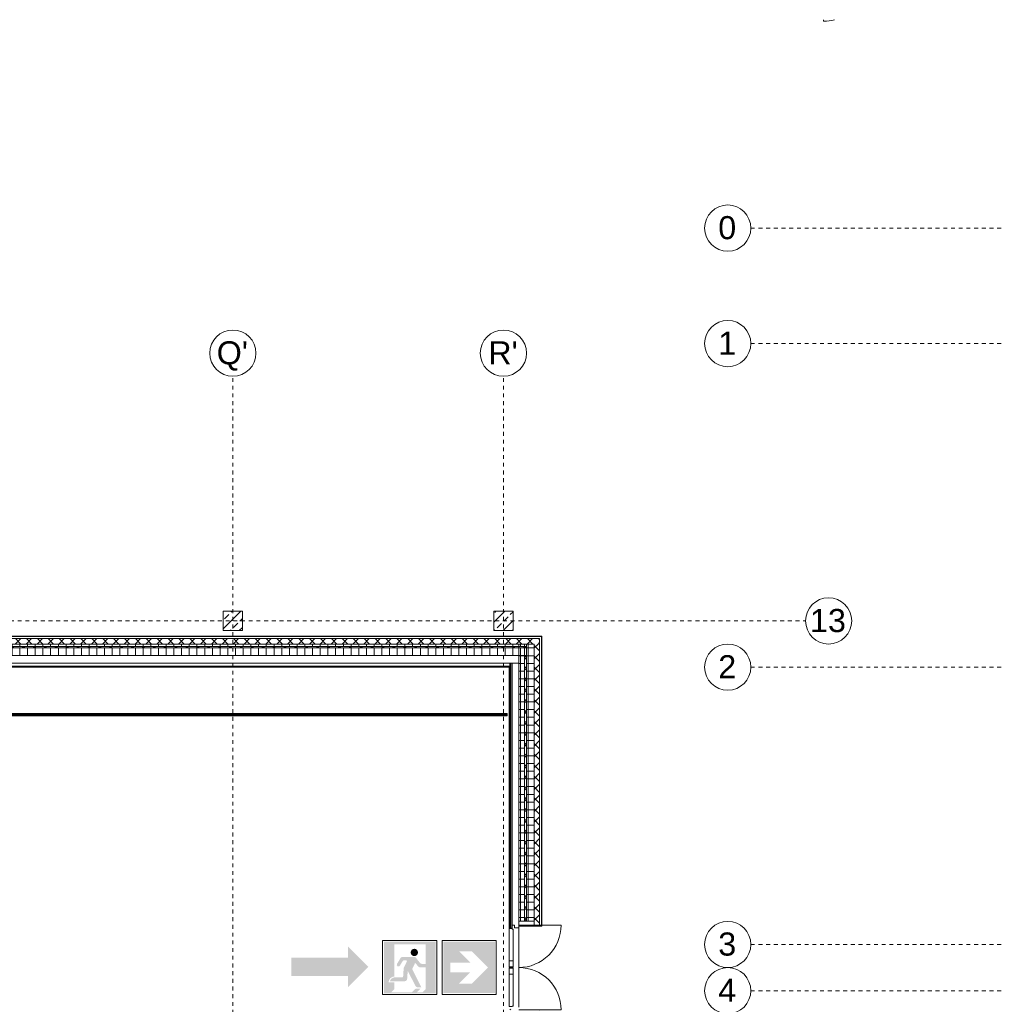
# Model space of a CAD drawing. Header units: metres. Extents: x -54 to 119, y -77 to 33.
# Tile 32 of 138: x -12 to 13, y 4 to 30. Entities that reach past the tile are written whole.
import ezdxf

# ---------------------------------------------------------------- set-up
doc = ezdxf.new("R2010")
doc.units = ezdxf.units.M
doc.linetypes.add('Rasterlinie', pattern=[0.019, 0.01, -0.003, 0.003, -0.003])
for name, color, linetype, lineweight in [('A_Allgemeine Beschriftungen', 7, 'Continuous', 9), ('A_Fassadenelemente', 7, 'Continuous', 9), ('A_Geschossdecken', 7, 'Continuous', 9), ('A_Importierte Elemente in Familien', 7, 'Continuous', 9), ('A_Raster', 7, 'Continuous', 9), ('A_Tragwerksstützen_Stahlbeton', 7, 'Continuous', 18), ('A_Türen', 7, 'Continuous', 9), ('A_Wände', 7, 'Continuous', 9), ('A_Wände_Schraffur', 7, 'Continuous', 18)]:
    doc.layers.add(name, color=color, linetype=linetype, lineweight=lineweight)
doc.styles.add('Arial', font='arial.ttf', dxfattribs={"height": 0.5999999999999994})
pattern_1 = [(0, (0, 0), (0, 0.2), []), (90, (0, 0), (-0.2, 1.224646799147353e-17), [])]
pattern_2 = [(45, (0, 0), (-0.1414213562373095, 0.1414213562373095), []), (135, (0, 0), (-0.1414213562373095, -0.1414213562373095), [])]
pattern_3 = [(45, (0, 0), (-0.2283954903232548, 0.2283954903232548), []), (45, (0.228, 0), (-0.2283954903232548, 0.2283954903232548), [0.161, -0.081])]

# ---------------------------------------------------------------- blocks, each defined once
blk = doc.blocks.new('IPRO_Fassade_Tuer_1flg - AT-3962428-BS_Übersicht_EG_BRANDSCHUTZ')
at = {"layer": 'A_Türen'}
blk.add_line((-0.5750625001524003, -1.141336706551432), (-0.5750625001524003, -1.179958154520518), dxfattribs=at)
blk.add_arc((-0.5750625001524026, -0.02987719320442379), 1.150080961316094, 269.9999999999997, 284.0762643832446, dxfattribs=at)
blk = doc.blocks.new('5430_02_GSH_-_ARC_Zentralmodell_rvt-1-BS_Übersicht_EG_BRANDSCHUTZ')
at = {"color": 96, "lineweight": 9, "true_color": 0x007f00}
blk.add_blockref('IPRO_Fassade_Tuer_1flg - AT-3962428-BS_Übersicht_EG_BRANDSCHUTZ', (9.047754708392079, 30.85474132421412), dxfattribs=at)
blk = doc.blocks.new('GSH_Fassadenelement_Equitone - GSH_169_169_169-6766011-BS_Übersicht_EG_BRANDSCHUTZ')
at = {"layer": 'A_Fassadenelemente'}
for p, q in [((0.6250000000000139, 0.06000000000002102), (-0.6250000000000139, 0.06000000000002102)), ((-0.6250000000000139, 0.06000000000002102), (-0.6250000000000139, 0.05199999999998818)), ((-0.6250000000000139, 0.05199999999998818), (0.6250000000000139, 0.05199999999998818)), ((0.6250000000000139, 0.05199999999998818), (0.6250000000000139, 0.06000000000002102))]:
    blk.add_line(p, q, dxfattribs=at)
blk = doc.blocks.new('GSH_Fassadenelement_Equitone - GSH_169_169_169-6766021-BS_Übersicht_EG_BRANDSCHUTZ')
at = {"layer": 'A_Fassadenelemente'}
for p, q in [((0.2999999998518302, 0.06000000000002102), (-0.2999999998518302, 0.06000000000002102)), ((-0.2999999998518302, 0.06000000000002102), (-0.2999999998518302, 0.05199999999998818)), ((-0.2999999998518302, 0.05199999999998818), (0.2999999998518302, 0.05199999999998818)), ((0.2999999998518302, 0.05199999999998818), (0.2999999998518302, 0.06000000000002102))]:
    blk.add_line(p, q, dxfattribs=at)
blk = doc.blocks.new('GSH_Fassadenelement_Equitone - GSH_169_169_169-6766026-BS_Übersicht_EG_BRANDSCHUTZ')
at = {"layer": 'A_Fassadenelemente'}
for p, q in [((0.6425000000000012, -0.05199999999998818), (-0.6425000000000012, -0.05199999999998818)), ((-0.6425000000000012, -0.05199999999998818), (-0.6425000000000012, -0.05999999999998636)), ((-0.6425000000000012, -0.05999999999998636), (0.6425000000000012, -0.05999999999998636)), ((0.6425000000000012, -0.05999999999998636), (0.6425000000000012, -0.05199999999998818))]:
    blk.add_line(p, q, dxfattribs=at)
blk = doc.blocks.new('GSH_Fassadenelement_Equitone - GSH_169_169_169-6766027-BS_Übersicht_EG_BRANDSCHUTZ')
at = {"layer": 'A_Fassadenelemente'}
for p, q in [((0.6432499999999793, -0.05199999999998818), (-0.6432499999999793, -0.05199999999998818)), ((-0.6432499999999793, -0.05199999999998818), (-0.6432499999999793, -0.05999999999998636)), ((-0.6432499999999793, -0.05999999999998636), (0.6432499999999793, -0.05999999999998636)), ((0.6432499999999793, -0.05999999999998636), (0.6432499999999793, -0.05199999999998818))]:
    blk.add_line(p, q, dxfattribs=at)
blk = doc.blocks.new('GSH_Fassadenelement_Equitone - GSH_169_169_169-6766031-BS_Übersicht_EG_BRANDSCHUTZ')
at = {"layer": 'A_Fassadenelemente'}
for p, q in [((0.3709999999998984, -0.05199999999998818), (-0.3709999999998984, -0.05199999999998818)), ((-0.3709999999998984, -0.05199999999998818), (-0.3709999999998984, -0.05999999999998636)), ((-0.3709999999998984, -0.05999999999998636), (0.3709999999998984, -0.05999999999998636)), ((0.3709999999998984, -0.05999999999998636), (0.3709999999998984, -0.05199999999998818))]:
    blk.add_line(p, q, dxfattribs=at)
blk = doc.blocks.new('IPRO_Tuer_A_2flg_BZ_Sporthalle - 2200x2260-6759128-BS_Übersicht_EG_BRANDSCHUTZ')
at = {"layer": 'A_Türen'}
for p, q in [((-1.100000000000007, 1.239434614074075), (-1.100000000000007, 0.139434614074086)), ((1.099999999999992, 1.239434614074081), (1.099999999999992, 0.139434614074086)), ((-1.000000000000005, -0.03056538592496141), (-1.010000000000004, -0.03056538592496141)), ((-1.010000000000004, -0.03056538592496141), (-1.010000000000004, -0.1105653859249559)), ((-1.010000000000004, -0.1105653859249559), (-0.1749999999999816, -0.1105653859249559)), ((-0.1749999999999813, -0.01056538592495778), (-1.000000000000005, -0.01056538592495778)), ((-1.000000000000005, -0.01056538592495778), (-1.000000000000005, -0.03056538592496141)), ((-0.1749999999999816, -0.1105653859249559), (-0.1749999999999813, -0.01056538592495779)), ((-0.1749999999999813, -0.01056538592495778), (-0.01999999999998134, -0.01056538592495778)), ((-0.1749999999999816, -0.1105653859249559), (-0.01999999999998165, -0.1105653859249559)), ((-0.005000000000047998, -0.01056538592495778), (-0.01999999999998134, -0.01056538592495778)), ((-0.01999999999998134, -0.01056538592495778), (-0.01999999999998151, -0.1105653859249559)), ((-0.01999999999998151, -0.1105653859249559), (-0.005000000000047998, -0.1105653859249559)), ((-0.005000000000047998, -0.1105653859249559), (-0.005000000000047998, -0.01056538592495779)), ((0.01999999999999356, -0.01056538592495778), (0.005000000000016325, -0.01056538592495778)), ((0.005000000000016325, -0.01056538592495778), (0.005000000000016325, -0.1105653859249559)), ((0.005000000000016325, -0.1105653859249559), (0.01999999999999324, -0.1105653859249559)), ((0.01999999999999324, -0.1105653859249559), (0.01999999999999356, -0.01056538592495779)), ((0.1749999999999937, -0.01056538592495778), (0.01999999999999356, -0.01056538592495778)), ((0.1749999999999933, -0.1105653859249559), (0.01999999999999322, -0.1105653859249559)), ((0.9999999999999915, -0.01056538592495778), (0.1749999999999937, -0.01056538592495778)), ((0.1749999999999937, -0.01056538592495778), (0.1749999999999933, -0.1105653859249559)), ((0.1749999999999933, -0.1105653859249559), (1.009999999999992, -0.1105653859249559)), ((0.9999999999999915, -0.03056538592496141), (0.9999999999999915, -0.01056538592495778)), ((1.009999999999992, -0.03056538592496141), (0.9999999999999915, -0.03056538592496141)), ((1.009999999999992, -0.1105653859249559), (1.009999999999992, -0.03056538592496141))]:
    blk.add_line(p, q, dxfattribs=at)
for centre, radius, start, end in [((-1.100000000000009, 0.139434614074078), 1.099999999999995, 359.9999999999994, 89.99999999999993), ((1.099999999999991, 0.1394346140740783), 1.100000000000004, 89.9999999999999, 179.9999999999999)]:
    blk.add_arc(centre, radius, start, end, dxfattribs=at)
blk = doc.blocks.new('TH_Extrusion Türe - TH_Extrusion Türe-6442751-BS_Übersicht_EG_BRANDSCHUTZ')
at = {"layer": 'A_Wände', "lineweight": 18}
for p, q in [((1.156007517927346, 6.203931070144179), (0.5560075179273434, 6.203931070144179)), ((0.5560075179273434, 6.203931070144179), (0.5560075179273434, 6.173931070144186)), ((0.5560075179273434, 6.173931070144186), (1.156007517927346, 6.173931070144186)), ((1.156007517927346, 6.173931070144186), (1.156007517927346, 6.203931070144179))]:
    blk.add_line(p, q, dxfattribs=at)
blk = doc.blocks.new('Systemelement - GSH_Fassadenelement_169-169-169-6604336-BS_Übersicht_EG_BRANDSCHUTZ')
at = {"layer": 'A_Fassadenelemente'}
for p, q in [((0.1598036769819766, -0.05199999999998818), (-0.1598036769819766, -0.05199999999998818)), ((-0.1598036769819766, -0.05199999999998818), (-0.1598036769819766, -0.05999999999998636)), ((-0.1598036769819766, -0.05999999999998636), (0.1598036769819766, -0.05999999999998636)), ((0.1598036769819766, -0.05999999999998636), (0.1598036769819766, -0.05199999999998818))]:
    blk.add_line(p, q, dxfattribs=at)
blk = doc.blocks.new('Systemelement - GSH_Fassadenelement_169-169-169-6604337-BS_Übersicht_EG_BRANDSCHUTZ')
at = {"layer": 'A_Fassadenelemente'}
for p, q in [((0.6432499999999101, -0.05199999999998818), (-0.6432499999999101, -0.05199999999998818)), ((-0.6432499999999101, -0.05199999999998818), (-0.6432499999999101, -0.05999999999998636)), ((-0.6432499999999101, -0.05999999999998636), (0.6432499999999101, -0.05999999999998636)), ((0.6432499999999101, -0.05999999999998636), (0.6432499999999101, -0.05199999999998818))]:
    blk.add_line(p, q, dxfattribs=at)
blk = doc.blocks.new('Raster - 3_0mm_mit Kreis-376402-BS_Übersicht_EG_BRANDSCHUTZ')
at = {"layer": 'A_Raster'}
blk.add_circle((4.073293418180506e-52, 4.229949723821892e-18), 0.003000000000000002, dxfattribs=at)
blk = doc.blocks.new('Fluchtweg - Pfeil 1 - Pfeil  1_RW-4646429-BS_Übersicht_EG_BRANDSCHUTZ')
at = {"layer": 'A_Allgemeine Beschriftungen'}
for points in [[(-0.00406858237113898, -2.146699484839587e-16), (-0.001406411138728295, 0.002662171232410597), (-0.00140641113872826, -0.00266217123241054)], [(0.005931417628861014, 0.001200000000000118), (0.005931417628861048, -0.001199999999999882), (-0.00140641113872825, -0.001199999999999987), (-0.001406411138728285, 0.001200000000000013)]]:
    blk.add_hatch(color=256, dxfattribs=at).paths.add_polyline_path(points, flags=0)
blk = doc.blocks.new('Sammelstelle_Symbol - Sammelstelle_Symbol-7037390-BS_Übersicht_EG_BRANDSCHUTZ')
at = {"layer": 'A_Importierte Elemente in Familien'}
h = blk.add_hatch(color=256, dxfattribs=at)
edge = h.paths.add_edge_path(flags=0)
edge.add_line((-0.002012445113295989, 0.002949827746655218), (-0.002012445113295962, -0.001222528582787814))
edge.add_arc((-0.001967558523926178, -0.002027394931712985), 0.0008061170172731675, 93.19202166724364, 177.1169329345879)
edge.add_line((-0.002772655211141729, -0.001986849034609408), (-0.003378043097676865, -0.001986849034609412))
edge.add_line((-0.003378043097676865, -0.001986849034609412), (-0.003378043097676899, 0.003303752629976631))
edge.add_line((-0.003378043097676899, 0.003303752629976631), (0.003334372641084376, 0.003303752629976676))
edge.add_line((0.003334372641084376, 0.003303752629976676), (0.00333437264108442, -0.003408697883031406))
edge.add_line((0.00333437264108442, -0.003408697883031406), (0.001640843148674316, -0.003408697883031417))
edge.add_line((0.001640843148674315, -0.003264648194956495), (0.001640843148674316, -0.003408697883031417))
edge.add_line((0.001640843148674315, -0.003264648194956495), (0.002035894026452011, -0.002869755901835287))
edge.add_line((0.002035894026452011, -0.002869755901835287), (0.002035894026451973, 0.002949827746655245))
edge.add_line((0.002035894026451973, 0.002949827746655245), (-0.002012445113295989, 0.002949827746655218))
h = blk.add_hatch(color=256, dxfattribs=at)
edge = h.paths.add_edge_path(flags=0)
edge.add_line((0.0008119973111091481, 0.001180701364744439), (0.001306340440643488, 0.0005360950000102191))
edge.add_arc((0.001585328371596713, 0.0007500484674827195), 0.0003515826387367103, 217.4842912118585, 270.0000000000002)
edge.add_line((0.001585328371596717, 0.000398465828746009), (0.002035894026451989, 0.0003984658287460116))
edge.add_line((0.002035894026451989, 0.0003984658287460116), (0.002035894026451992, -3.847008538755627e-05))
edge.add_line((0.002035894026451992, -3.847008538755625e-05), (0.001331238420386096, -3.847008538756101e-05))
edge.add_arc((0.001331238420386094, 0.000313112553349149), 0.0003515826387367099, 217.4842912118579, 270.00000000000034, ccw=False)
edge.add_line((0.001052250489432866, 9.915908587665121e-05), (0.0007647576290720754, 0.0004740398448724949))
edge.add_line((0.0006455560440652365, 0.0004616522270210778), (0.0006552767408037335, 0.0004766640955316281))
edge.add_line((0.0006552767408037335, 0.0004766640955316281), (0.0006684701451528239, 0.0004887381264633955))
edge.add_line((0.0006684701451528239, 0.0004887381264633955), (0.0006842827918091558, 0.0004970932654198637))
edge.add_line((0.0006842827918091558, 0.0004970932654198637), (0.0007016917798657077, 0.0005011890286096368))
edge.add_line((0.0007016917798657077, 0.0005011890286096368), (0.0007195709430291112, 0.0005007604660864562))
edge.add_line((0.0007195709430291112, 0.0005007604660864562), (0.0007367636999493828, 0.0004958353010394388))
edge.add_line((0.0007367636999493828, 0.0004958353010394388), (0.0007521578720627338, 0.0004867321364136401))
edge.add_line((0.0007521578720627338, 0.0004867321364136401), (0.0007647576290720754, 0.0004740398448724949))
edge.add_line((0.0006455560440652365, 0.0004616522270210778), (0.0002994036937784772, -0.0002602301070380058))
edge.add_line((0.0002994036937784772, -0.0002602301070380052), (0.001489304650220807, -0.002634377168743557))
edge.add_line((0.001489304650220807, -0.002634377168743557), (0.001039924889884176, -0.00263437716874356))
edge.add_arc((0.001039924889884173, -0.002282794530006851), 0.0003515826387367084, 207.2950730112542, 270.0000000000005, ccw=False)
edge.add_line((0.0007274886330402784, -0.002444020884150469), (-0.0002546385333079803, -0.0005407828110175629))
edge.add_line((-0.0002811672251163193, -0.000546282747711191), (-0.0002804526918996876, -0.0005427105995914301))
edge.add_line((-0.0002804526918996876, -0.0005427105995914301), (-0.0002788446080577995, -0.0005394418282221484))
edge.add_line((-0.0002788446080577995, -0.0005394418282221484), (-0.000276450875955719, -0.0005366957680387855))
edge.add_line((-0.000276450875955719, -0.0005366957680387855), (-0.0002734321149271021, -0.0005346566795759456))
edge.add_line((-0.0002734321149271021, -0.0005346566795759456), (-0.0002699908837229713, -0.0005334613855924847))
edge.add_line((-0.0002699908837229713, -0.0005334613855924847), (-0.0002663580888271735, -0.0005331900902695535))
edge.add_line((-0.0002663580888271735, -0.0005331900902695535), (-0.0002627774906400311, -0.0005338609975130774))
edge.add_line((-0.0002627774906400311, -0.0005338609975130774), (-0.0002594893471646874, -0.0005354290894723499))
edge.add_line((-0.0002594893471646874, -0.0005354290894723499), (-0.0002567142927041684, -0.0005377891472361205))
edge.add_line((-0.0002567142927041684, -0.0005377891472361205), (-0.0002546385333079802, -0.0005407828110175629))
edge.add_line((-0.0002811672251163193, -0.000546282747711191), (-0.0003468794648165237, -0.00151773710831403))
edge.add_arc((-0.0006976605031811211, -0.001494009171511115), 0.0003515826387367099, 270.0000000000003, 356.13022758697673, ccw=False)
edge.add_line((-0.0006976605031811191, -0.001845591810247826), (-0.002585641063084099, -0.001845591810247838))
edge.add_arc((-0.001939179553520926, -0.002003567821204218), 0.0006654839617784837, 93.0187191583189, 166.2677388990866, ccw=False)
edge.add_line((-0.001974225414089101, -0.001339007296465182), (-0.001013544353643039, -0.001339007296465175))
edge.add_arc((-0.001013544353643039, -0.001198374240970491), 0.0001406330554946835, 269.9999999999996, 356.1302275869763)
edge.add_line((-0.0008732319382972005, -0.001207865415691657), (-0.0008044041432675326, -0.0001903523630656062))
edge.add_line((-0.0007706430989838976, -6.206492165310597e-05), (-0.0007936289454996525, -0.0001246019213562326))
edge.add_line((-0.0007936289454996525, -0.0001246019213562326), (-0.0008044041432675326, -0.0001903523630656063))
edge.add_line((-0.0007706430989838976, -6.206492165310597e-05), (-0.0003720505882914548, 0.0007691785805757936))
edge.add_line((-0.0004354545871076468, 0.0008698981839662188), (-0.0004179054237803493, 0.0008676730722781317))
edge.add_line((-0.0004179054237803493, 0.0008676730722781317), (-0.0004014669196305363, 0.0008611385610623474))
edge.add_line((-0.0004014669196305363, 0.0008611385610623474), (-0.000387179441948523, 0.000850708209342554))
edge.add_line((-0.000387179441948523, 0.000850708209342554), (-0.0003759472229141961, 0.000837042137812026))
edge.add_line((-0.0003759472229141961, 0.000837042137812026), (-0.0003684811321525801, 0.0008210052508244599))
edge.add_line((-0.0003684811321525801, 0.0008210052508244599), (-0.0003652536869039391, 0.0008036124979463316))
edge.add_line((-0.0003652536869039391, 0.0008036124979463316), (-0.0003664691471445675, 0.0007859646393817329))
edge.add_line((-0.0003664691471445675, 0.0007859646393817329), (-0.0003720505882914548, 0.0007691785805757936))
edge.add_line((-0.0004354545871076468, 0.0008698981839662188), (-0.0007975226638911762, 0.0008698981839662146))
edge.add_line((-0.0009183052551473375, 0.0008013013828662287), (-0.0008959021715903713, 0.0008297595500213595))
edge.add_line((-0.0008959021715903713, 0.0008297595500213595), (-0.0008669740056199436, 0.0008515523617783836))
edge.add_line((-0.0008669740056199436, 0.0008515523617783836), (-0.0008334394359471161, 0.0008652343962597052))
edge.add_line((-0.0008334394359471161, 0.0008652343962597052), (-0.0007975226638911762, 0.0008698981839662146))
edge.add_line((-0.0009183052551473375, 0.0008013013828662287), (-0.001306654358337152, 0.0001501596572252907))
edge.add_arc((-0.00148293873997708, 0.0002839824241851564), 0.000221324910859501, 154.0744030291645, 322.79677530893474, ccw=False)
edge.add_line((-0.001681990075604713, 0.0003807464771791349), (-0.001225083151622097, 0.001146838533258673))
edge.add_arc((-0.0009231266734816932, 0.0009667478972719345), 0.0003515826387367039, 90.0000000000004, 149.187618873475, ccw=False)
edge.add_line((-0.0009231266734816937, 0.001318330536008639), (0.000533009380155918, 0.001318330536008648))
edge.add_arc((0.0005330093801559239, 0.0009667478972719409), 0.0003515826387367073, 37.48429121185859, 90.00000000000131, ccw=False)
h = blk.add_hatch(color=256, dxfattribs=at)
edge = h.paths.add_edge_path(flags=0)
edge.add_arc((0.0005820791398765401, 0.001895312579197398), 0.0004734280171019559, 8.523886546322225e-13, 180.0000000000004)
edge.add_line((0.0001086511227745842, 0.001895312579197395), (0.001055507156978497, 0.001895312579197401))
h = blk.add_hatch(color=256, dxfattribs=at)
edge = h.paths.add_edge_path(flags=0)
edge.add_arc((0.0005820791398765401, 0.001895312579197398), 0.0004734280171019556, 180.0000000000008, 360.0000000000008)
edge.add_line((0.001055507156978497, 0.001895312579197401), (0.0001086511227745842, 0.001895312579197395))
h = blk.add_hatch(color=256, dxfattribs=at)
edge = h.paths.add_edge_path(flags=0)
edge.add_line((-0.002012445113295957, -0.001986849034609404), (-0.002012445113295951, -0.002852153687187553))
edge.add_line((-0.002012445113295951, -0.002852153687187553), (-0.002425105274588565, -0.003264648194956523))
edge.add_line((-0.002425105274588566, -0.003264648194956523), (0.0002822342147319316, -0.003264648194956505))
edge.add_line((0.0002822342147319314, -0.003264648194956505), (0.0006558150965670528, -0.002891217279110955))
edge.add_arc((0.0009043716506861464, -0.003139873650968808), 0.0003515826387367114, 90.0000000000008, 134.9884976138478, ccw=False)
edge.add_line((0.0009043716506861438, -0.002788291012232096), (0.001388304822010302, -0.002788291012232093))
edge.add_line((0.001388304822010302, -0.002788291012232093), (0.0009117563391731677, -0.003264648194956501))
edge.add_line((0.0009117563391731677, -0.003264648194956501), (0.001640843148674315, -0.003264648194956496))
edge.add_line((0.001640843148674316, -0.003408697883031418), (0.001640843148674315, -0.003264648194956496))
edge.add_line((0.001640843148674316, -0.003408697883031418), (-0.003378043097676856, -0.003408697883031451))
edge.add_line((-0.003378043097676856, -0.003408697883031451), (-0.003378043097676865, -0.001986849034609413))
edge.add_line((-0.003378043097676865, -0.001986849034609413), (-0.002012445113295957, -0.001986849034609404))
at = {"layer": 'A_Importierte Elemente in Familien', "flags": 128}
for points in [[(0.00349399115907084, 0.003463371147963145), (0.001736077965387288, 0.003463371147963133), (-2.183522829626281e-05, 0.003463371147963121), (-0.001779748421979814, 0.00346337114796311), (-0.003537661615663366, 0.003463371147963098)], [(-0.003537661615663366, 0.003463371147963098), (-0.003537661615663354, 0.001705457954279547), (-0.003537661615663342, -5.245523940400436e-05), (-0.003537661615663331, -0.001810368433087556), (-0.003537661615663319, -0.003568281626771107)], [(0.003493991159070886, -0.003568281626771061), (0.003493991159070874, -0.00181036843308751), (0.003493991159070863, -5.24552394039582e-05), (0.003493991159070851, 0.001705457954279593), (0.00349399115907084, 0.003463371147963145)], [(-0.003537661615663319, -0.003568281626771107), (-0.001779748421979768, -0.003568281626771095), (-2.183522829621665e-05, -0.003568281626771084), (0.001736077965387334, -0.003568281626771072), (0.003493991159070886, -0.003568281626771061)]]:
    blk.add_lwpolyline(points, dxfattribs=at)
blk = doc.blocks.new('Richtungsangabe rechts - Symbol - Direction Indicator _green_ right DIN ISO 23601 - Symbol_dwg-7037662-BS_Übersicht_EG_BRANDSCHUTZ')
at = {"layer": 'A_Importierte Elemente in Familien'}
h = blk.add_hatch(color=256, dxfattribs=at)
h.paths.add_polyline_path([(0.003125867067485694, 0.007993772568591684), (0.005223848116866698, 0.005895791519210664), (0.001524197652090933, 0.005895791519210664), (0.001524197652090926, 0.004104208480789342), (0.005223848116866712, 0.004104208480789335), (0.003125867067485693, 0.002006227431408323), (0.005488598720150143, 0.002006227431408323), (0.008482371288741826, 0.005000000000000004), (0.005488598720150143, 0.007993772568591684)], flags=0)
h.paths.add_polyline_path([(0.009773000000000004, 0.009773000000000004), (0.009773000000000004, 0.0002269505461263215), (0.0002270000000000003, 0.0002269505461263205), (0.0002270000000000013, 0.009773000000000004)], flags=0)
at = {"layer": 'A_Importierte Elemente in Familien', "flags": 128}
for points in [[(0.01, 0.01), (0.0075, 0.01), (0.005, 0.01), (0.0025, 0.01), (0, 0.01)], [(0, 0.01), (0, 0.0075), (0, 0.005), (0, 0.0025), (0, 0)], [(0.01, 0), (0.01, 0.0025), (0.01, 0.005), (0.01, 0.0075), (0.01, 0.01)], [(0, 0), (0.0025, 0), (0.005, 0), (0.0075, 0), (0.01, 0)]]:
    blk.add_lwpolyline(points, dxfattribs=at)
blk = doc.blocks.new('Richtungsangabe rechts - Symbol - Richtungsangabe rechts - Symbol-7037664-BS_Übersicht_EG_BRANDSCHUTZ')
at = {"xscale": 0.6990391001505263, "yscale": 0.6990391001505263, "zscale": 0.6990391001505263}
blk.add_blockref('Richtungsangabe rechts - Symbol - Direction Indicator _green_ right DIN ISO 23601 - Symbol_dwg-7037662-BS_Übersicht_EG_BRANDSCHUTZ', (-0.003485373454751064, -0.003471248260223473), dxfattribs=at)

msp = doc.modelspace()

# ---------------------------------------------------------------- hatches: boundary and pattern name
at = {"layer": 'A_Tragwerksstützen_Stahlbeton', "lineweight": 9}
h = msp.add_hatch(dxfattribs=at)
h.set_pattern_fill('FP_9', color=256, style=0, pattern_type=2)
h.set_pattern_definition(pattern_3)
h.paths.add_polyline_path([(-6.618992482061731, 13.85303842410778), (-6.618992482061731, 14.35303842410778), (-7.118992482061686, 14.35303842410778), (-7.118992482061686, 13.85303842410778)], flags=0)
h = msp.add_hatch(dxfattribs=at)
h.set_pattern_fill('FP_9', color=256, style=0, pattern_type=2)
h.set_pattern_definition(pattern_3)
h.paths.add_polyline_path([(0.4060075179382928, 13.85303842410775), (0.4060075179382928, 14.35303842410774), (-0.09399248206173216, 14.35303842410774), (-0.09399248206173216, 13.85303842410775)], flags=0)
at = {"layer": 'A_Wände_Schraffur', "lineweight": 9}
h = msp.add_hatch(dxfattribs=at)
h.set_pattern_fill('FP_2', color=256, style=0, pattern_type=2)
h.set_pattern_definition(pattern_2)
h.paths.add_polyline_path([(-44.98399248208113, 13.50303842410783), (1.096007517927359, 13.50303842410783), (1.096007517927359, 13.64303842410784), (-44.98399248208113, 13.64303842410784)], flags=0)
h = msp.add_hatch(dxfattribs=at)
h.set_pattern_fill('FP_1', color=256, style=0, pattern_type=2)
h.set_pattern_definition(pattern_1)
h.paths.add_polyline_path([(-0.2867684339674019, 13.44303842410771), (0.7560075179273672, 13.44303842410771), (0.7560075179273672, 13.50303842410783), (-44.64399248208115, 13.50303842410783), (-44.64399248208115, 13.44303842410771), (-4.795378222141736, 13.44303842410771)], flags=0)
h = msp.add_hatch(dxfattribs=at)
h.set_pattern_fill('FP_2', color=256, style=0, pattern_type=2)
h.set_pattern_definition(pattern_2)
h.paths.add_polyline_path([(-44.64399248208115, 13.40303842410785), (0.7560075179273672, 13.40303842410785), (0.7560075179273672, 13.44303842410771), (-44.64399248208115, 13.44303842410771)], flags=0)
h = msp.add_hatch(dxfattribs=at)
h.set_pattern_fill('FP_1', color=256, style=0, pattern_type=2)
h.set_pattern_definition(pattern_1)
h.paths.add_polyline_path([(-4.795378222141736, 13.2030384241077), (0.7560075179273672, 13.2030384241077), (0.7560075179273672, 13.40303842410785), (-44.64399248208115, 13.40303842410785), (-44.64399248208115, 13.20303842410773), (-12.8552364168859, 13.2030384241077)], flags=0)
h = msp.add_hatch(dxfattribs=at)
h.set_pattern_fill('FP_1', color=256, style=0, pattern_type=2)
h.set_pattern_definition(pattern_1)
h.paths.add_polyline_path([(0.9560075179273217, -15.3569615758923), (0.9560075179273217, 3.90403842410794), (0.7560075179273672, 3.90403842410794), (0.7560075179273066, -15.3569615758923), (0.8403840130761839, -15.3569615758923)], flags=0)
h.paths.add_polyline_path([(0.7560075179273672, 6.304038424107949), (0.9560075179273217, 6.304038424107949), (0.9560075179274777, 13.50303842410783), (0.7560075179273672, 13.50303842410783), (0.7560075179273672, 6.743812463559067)], flags=0)
h = msp.add_hatch(dxfattribs=at)
h.set_pattern_fill('FP_2', color=256, style=0, pattern_type=2)
h.set_pattern_definition(pattern_2)
h.paths.add_polyline_path([(1.096007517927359, -15.69696157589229), (1.096007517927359, 4.004145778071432), (0.9560075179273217, 4.004145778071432), (0.9560075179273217, -15.69696157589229)], flags=0)
h.paths.add_polyline_path([(0.9560075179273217, 6.203931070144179), (1.096007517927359, 6.203931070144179), (1.096007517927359, 13.50303842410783), (0.9560075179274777, 13.50303842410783), (0.9560075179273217, 6.304038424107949)], flags=0)
h = msp.add_hatch(dxfattribs=at)
h.set_pattern_fill('FP_1', color=256, style=0, pattern_type=2)
h.set_pattern_definition(pattern_1)
h.paths.add_polyline_path([(0.7060075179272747, -15.3569615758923), (0.706007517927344, 3.90403842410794), (0.5560075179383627, 3.90403842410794), (0.5560075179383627, -15.3569615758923)], flags=0)
h.paths.add_polyline_path([(0.706007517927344, 6.304038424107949), (0.706007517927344, 13.2030384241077), (0.5560075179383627, 13.2030384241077), (0.5560075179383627, 6.304038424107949)], flags=0)
h = msp.add_hatch(dxfattribs=at)
h.set_pattern_fill('FP_2', color=256, style=0, pattern_type=2)
h.set_pattern_definition(pattern_2)
h.paths.add_polyline_path([(0.706007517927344, -15.3569615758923), (0.7560075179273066, -15.3569615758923), (0.7560075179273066, 3.90403842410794), (0.706007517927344, 3.90403842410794), (0.706007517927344, -14.58509453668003)], flags=0)
h.paths.add_polyline_path([(0.706007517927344, 6.304038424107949), (0.7560075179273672, 6.304038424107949), (0.7560075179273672, 13.2030384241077), (0.706007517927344, 13.2030384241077), (0.706007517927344, 6.392368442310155)], flags=0)
h = msp.add_hatch(dxfattribs=at)
h.set_pattern_fill('FP_2', color=256, style=0, pattern_type=2)
h.set_pattern_definition(pattern_2)
h.paths.add_polyline_path([(0.3460075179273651, 2.123931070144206), (0.3460075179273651, 4.083931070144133), (0.3260075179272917, 4.083931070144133), (0.3260075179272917, 2.123931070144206)], flags=0)
h.paths.add_polyline_path([(0.3460075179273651, 6.123931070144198), (0.3460075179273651, 13.0030384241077), (0.326007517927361, 13.0030384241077), (0.3260075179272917, 6.123931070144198)], flags=0)
h = msp.add_hatch(dxfattribs=at)
h.set_pattern_fill('FP_2', color=256, style=0, pattern_type=2)
h.set_pattern_definition(pattern_2)
h.paths.add_polyline_path([(-13.81259779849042, 11.66303842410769), (0.2560075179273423, 11.66303842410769), (0.2560075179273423, 11.68303842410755), (-44.14399248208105, 11.68303842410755), (-44.14399248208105, 11.66303842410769), (-31.84703695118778, 11.66303842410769)], flags=0)

# ---------------------------------------------------------------- linework, layer by layer
at = {"layer": 'A_Geschossdecken'}
msp.add_line((0.556007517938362, 4.073931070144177), (0.5560075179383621, 6.133931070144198), dxfattribs=at)
at = {"layer": 'A_Raster', "linetype": 'Rasterlinie'}
for p, q in [((6.58114391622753, 24.30303842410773), (94.58744689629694, 24.3030384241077)), ((6.58114391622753, 21.30303842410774), (94.58744689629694, 21.3030384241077)), ((-6.868992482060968, -41.6913407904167), (-6.868992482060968, 20.45565528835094)), ((0.1560075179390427, -41.6913407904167), (0.1560075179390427, 20.45565528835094)), ((-52.6553280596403, 14.10303842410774), (8.002166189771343, 14.10303842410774)), ((6.58114391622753, 12.90303842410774), (94.58744689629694, 12.9030384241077)), ((6.58114391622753, 5.703038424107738), (94.58744689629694, 5.703038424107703)), ((6.58114391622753, 4.503038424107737), (94.58744689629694, 4.503038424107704))]:
    msp.add_line(p, q, dxfattribs=at)
at = {"layer": 'A_Tragwerksstützen_Stahlbeton'}
for p, q in [((-6.618992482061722, 14.35303842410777), (-7.118992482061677, 14.35303842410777)), ((-7.118992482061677, 14.35303842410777), (-7.118992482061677, 13.85303842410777)), ((-6.618992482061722, 13.85303842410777), (-6.618992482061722, 14.35303842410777)), ((0.4060075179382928, 14.35303842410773), (-0.09399248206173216, 14.35303842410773)), ((-0.09399248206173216, 14.35303842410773), (-0.09399248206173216, 13.85303842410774)), ((0.4060075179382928, 13.85303842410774), (0.4060075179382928, 14.35303842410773)), ((-7.118992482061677, 13.85303842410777), (-6.618992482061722, 13.85303842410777)), ((-0.09399248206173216, 13.85303842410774), (0.4060075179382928, 13.85303842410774))]:
    msp.add_line(p, q, dxfattribs=at)
at = {"layer": 'A_Wände', "lineweight": 18}
for p, q in [((1.096007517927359, 13.64303842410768), (-44.98399248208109, 13.64303842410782)), ((1.096007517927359, 6.203931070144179), (1.096007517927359, 13.64303842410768)), ((-44.84399248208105, 13.50303842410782), (0.9560075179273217, 13.50303842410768)), ((0.5560075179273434, 13.50303842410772), (0.5560075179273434, 12.90303842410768)), ((0.7560075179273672, 13.20303842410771), (0.7560075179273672, 13.50303842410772)), ((-44.6439924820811, 13.20303842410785), (0.7560075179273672, 13.20303842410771)), ((0.5560075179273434, 13.00303842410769), (-44.443992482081, 13.00303842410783)), ((-44.19399248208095, 12.90303842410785), (0.3060075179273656, 12.90303842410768)), ((0.3060075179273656, 12.90303842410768), (0.3060075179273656, 6.123931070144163)), ((0.2560075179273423, 11.70303842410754), (-44.143992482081, 11.70303842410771)), ((-44.143992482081, 11.64303842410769), (0.2560075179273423, 11.64303842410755)), ((0.2560075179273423, 11.64303842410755), (0.2560075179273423, 11.70303842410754)), ((0.3860075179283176, 6.123931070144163), (0.3860075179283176, 6.203931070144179)), ((0.3860075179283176, 6.203931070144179), (0.446007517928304, 6.203931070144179)), ((0.446007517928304, 6.203931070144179), (0.446007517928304, 6.133931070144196)), ((0.5560075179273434, 6.304038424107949), (0.9560075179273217, 6.304038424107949)), ((0.5560075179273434, 6.133931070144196), (0.5560075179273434, 6.304038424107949)), ((0.9560075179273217, 6.304038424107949), (0.9560075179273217, 6.203931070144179)), ((0.9560075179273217, 6.203931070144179), (1.096007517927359, 6.203931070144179)), ((0.3060075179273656, 6.123931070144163), (0.3860075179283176, 6.123931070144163)), ((0.446007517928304, 6.133931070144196), (0.5560075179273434, 6.133931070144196))]:
    msp.add_line(p, q, dxfattribs=at)
at = {"layer": 'A_Wände'}
for p, q in [((-44.6439924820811, 13.44303842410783), (0.7560075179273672, 13.44303842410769)), ((-44.6439924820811, 13.40303842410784), (0.7560075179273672, 13.4030384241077)), ((0.706007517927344, 13.50303842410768), (0.706007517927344, 6.304038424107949)), ((0.9560075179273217, 6.304038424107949), (0.9560075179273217, 13.50303842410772)), ((0.7560075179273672, 13.20303842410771), (0.7560075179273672, 6.304038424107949)), ((-44.443992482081, 12.92803842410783), (0.326007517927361, 12.92803842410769)), ((-44.19399248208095, 12.91553842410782), (0.3060075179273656, 12.91553842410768)), ((0.3060075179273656, 12.92803842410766), (0.3060075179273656, 12.90303842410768)), ((0.326007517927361, 13.00303842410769), (0.3260075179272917, 6.123931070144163)), ((0.3460075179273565, 13.00303842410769), (0.3460075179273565, 6.123931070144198)), ((0.3810075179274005, 13.00303842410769), (0.3810075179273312, 6.123931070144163)), ((0.5560075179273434, 12.90303842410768), (0.5560075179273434, 6.304038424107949)), ((-44.143992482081, 11.68303842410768), (0.2560075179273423, 11.68303842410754)), ((-44.143992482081, 11.66303842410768), (0.2560075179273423, 11.66303842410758))]:
    msp.add_line(p, q, dxfattribs=at)

# ---------------------------------------------------------------- block references
at = {"lineweight": 5}
msp.add_blockref('5430_02_GSH_-_ARC_Zentralmodell_rvt-1-BS_Übersicht_EG_BRANDSCHUTZ', (0, 0), dxfattribs=at)
at = {"layer": 'A_Allgemeine Beschriftungen', "xscale": 200, "yscale": 200, "zscale": 200, "rotation": 180}
msp.add_blockref('Fluchtweg - Pfeil 1 - Pfeil  1_RW-4646429-BS_Übersicht_EG_BRANDSCHUTZ', (-4.16366359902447, 5.122599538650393), dxfattribs=at)
at = {"layer": 'A_Allgemeine Beschriftungen', "xscale": 200, "yscale": 200, "zscale": 200}
for name, p in [('Sammelstelle_Symbol - Sammelstelle_Symbol-7037390-BS_Übersicht_EG_BRANDSCHUTZ', (-2.272336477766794, 5.116600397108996)), ('Richtungsangabe rechts - Symbol - Richtungsangabe rechts - Symbol-7037664-BS_Übersicht_EG_BRANDSCHUTZ', (-0.7339195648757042, 5.10131990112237))]:
    msp.add_blockref(name, p, dxfattribs=at)
at = {"layer": 'A_Fassadenelemente'}
for name, p in [('GSH_Fassadenelement_Equitone - GSH_169_169_169-6766011-BS_Übersicht_EG_BRANDSCHUTZ', (-12.56899248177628, 13.64303842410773)), ('GSH_Fassadenelement_Equitone - GSH_169_169_169-6766011-BS_Übersicht_EG_BRANDSCHUTZ', (-11.31899248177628, 13.64303842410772)), ('GSH_Fassadenelement_Equitone - GSH_169_169_169-6766011-BS_Übersicht_EG_BRANDSCHUTZ', (-10.06899248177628, 13.64303842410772)), ('GSH_Fassadenelement_Equitone - GSH_169_169_169-6766011-BS_Übersicht_EG_BRANDSCHUTZ', (-8.818992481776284, 13.64303842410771)), ('GSH_Fassadenelement_Equitone - GSH_169_169_169-6766011-BS_Übersicht_EG_BRANDSCHUTZ', (-7.568992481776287, 13.64303842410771)), ('GSH_Fassadenelement_Equitone - GSH_169_169_169-6766011-BS_Übersicht_EG_BRANDSCHUTZ', (-6.31899248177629, 13.64303842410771)), ('GSH_Fassadenelement_Equitone - GSH_169_169_169-6766011-BS_Übersicht_EG_BRANDSCHUTZ', (-5.068992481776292, 13.6430384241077)), ('GSH_Fassadenelement_Equitone - GSH_169_169_169-6766011-BS_Übersicht_EG_BRANDSCHUTZ', (-3.818992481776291, 13.6430384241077)), ('GSH_Fassadenelement_Equitone - GSH_169_169_169-6766011-BS_Übersicht_EG_BRANDSCHUTZ', (-2.568992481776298, 13.6430384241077)), ('GSH_Fassadenelement_Equitone - GSH_169_169_169-6766011-BS_Übersicht_EG_BRANDSCHUTZ', (-1.318992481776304, 13.64303842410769)), ('GSH_Fassadenelement_Equitone - GSH_169_169_169-6766011-BS_Übersicht_EG_BRANDSCHUTZ', (-0.06899248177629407, 13.64303842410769)), ('GSH_Fassadenelement_Equitone - GSH_169_169_169-6766021-BS_Übersicht_EG_BRANDSCHUTZ', (0.8560075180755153, 13.64303842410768))]:
    msp.add_blockref(name, p, dxfattribs=at)
at = {"layer": 'A_Fassadenelemente', "rotation": 90.00000000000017}
for name, p in [('GSH_Fassadenelement_Equitone - GSH_169_169_169-6766031-BS_Übersicht_EG_BRANDSCHUTZ', (1.096007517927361, 13.32403842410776)), ('GSH_Fassadenelement_Equitone - GSH_169_169_169-6766026-BS_Übersicht_EG_BRANDSCHUTZ', (1.096007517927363, 12.31053842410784)), ('GSH_Fassadenelement_Equitone - GSH_169_169_169-6766026-BS_Übersicht_EG_BRANDSCHUTZ', (1.096007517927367, 11.02553842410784)), ('GSH_Fassadenelement_Equitone - GSH_169_169_169-6766027-BS_Übersicht_EG_BRANDSCHUTZ', (1.09600751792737, 9.739788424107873)), ('GSH_Fassadenelement_Equitone - GSH_169_169_169-6766027-BS_Übersicht_EG_BRANDSCHUTZ', (1.096007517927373, 8.453288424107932)), ('Systemelement - GSH_Fassadenelement_169-169-169-6604337-BS_Übersicht_EG_BRANDSCHUTZ', (1.096007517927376, 7.166788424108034)), ('Systemelement - GSH_Fassadenelement_169-169-169-6604336-BS_Übersicht_EG_BRANDSCHUTZ', (1.096007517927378, 6.363734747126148))]:
    msp.add_blockref(name, p, dxfattribs=at)
at = {"layer": 'A_Raster', "xscale": 199.9999999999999, "yscale": 199.9999999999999, "zscale": 199.9999999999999, "rotation": 269.9999999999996}
for p in [(5.981143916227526, 24.30303842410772), (5.981143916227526, 21.30303842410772), (8.602166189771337, 14.10303842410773), (5.981143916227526, 12.90303842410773), (5.981143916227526, 5.703038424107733), (5.981143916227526, 4.503038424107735)]:
    msp.add_blockref('Raster - 3_0mm_mit Kreis-376402-BS_Übersicht_EG_BRANDSCHUTZ', p, dxfattribs=at)
at = {"layer": 'A_Raster', "xscale": 199.9999999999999, "yscale": 199.9999999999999, "zscale": 199.9999999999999}
for p in [(-6.868992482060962, 21.05565528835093), (0.1560075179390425, 21.05565528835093)]:
    msp.add_blockref('Raster - 3_0mm_mit Kreis-376402-BS_Übersicht_EG_BRANDSCHUTZ', p, dxfattribs=at)
at = {"layer": 'A_Türen', "rotation": 269.9999999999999}
msp.add_blockref('IPRO_Tuer_A_2flg_BZ_Sporthalle - 2200x2260-6759128-BS_Übersicht_EG_BRANDSCHUTZ', (0.4165729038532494, 5.103931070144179), dxfattribs=at)
at = {"layer": 'A_Wände'}
msp.add_blockref('TH_Extrusion Türe - TH_Extrusion Türe-6442751-BS_Übersicht_EG_BRANDSCHUTZ', (0, 0), dxfattribs=at)

# ---------------------------------------------------------------- texts
at = {"layer": 'A_Raster', "char_height": 0.5999999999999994, "attachment_point": 1, "style": 'Arial'}
for s, insert, width in [('0', (5.735481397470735, 24.61379788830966), 0.5772149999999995), ('1', (5.735481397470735, 21.61379788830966), 0.5772149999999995), ("Q'", (-7.288043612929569, 21.36370110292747), 0.9940924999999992), ("R'", (-0.2360436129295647, 21.36370110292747), 0.929957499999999), ('13', (8.118503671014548, 14.41379788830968), 1.154429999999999), ('2', (5.735481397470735, 13.21379788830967), 0.5772149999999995), ('3', (5.735481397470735, 6.013797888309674), 0.5772149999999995), ('4', (5.735481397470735, 4.813797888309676), 0.5772149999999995)]:
    msp.add_mtext(s, dxfattribs=dict(at, insert=insert, width=width))

doc.saveas('drawing.dxf')
